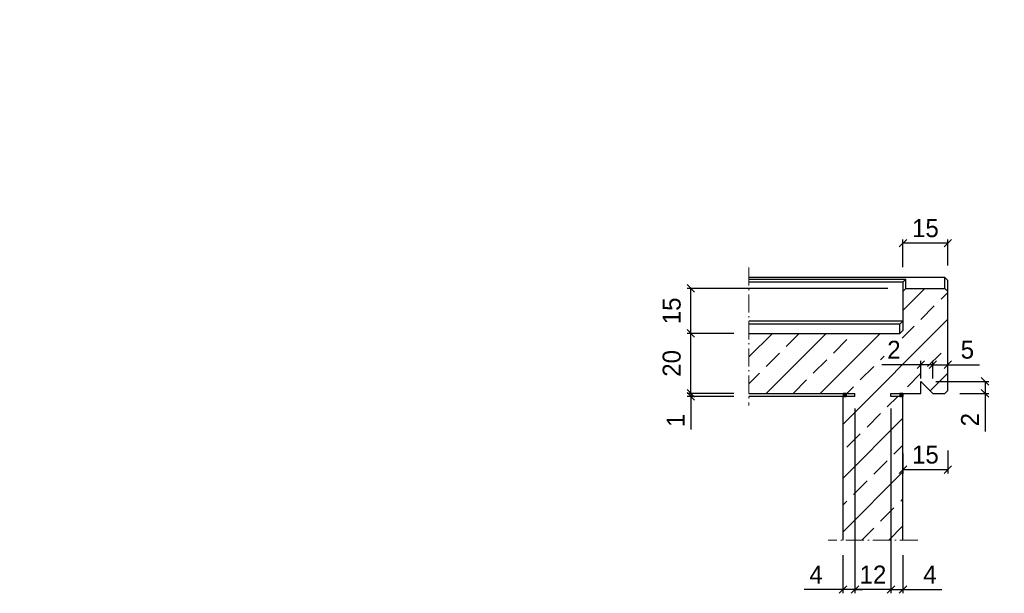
# Model space of a CAD drawing. Header units: millimetres. Extents: x -19424 to 109295, y -11926 to 8715.
# Tile 14 of 38: x 91 to 3377, y -11735 to -9821. Entities that reach past the tile are written whole.
import ezdxf

# ---------------------------------------------------------------- set-up
doc = ezdxf.new("R2010")
doc.units = ezdxf.units.MM
doc.linetypes.add('ACAD_ISO10W100', pattern=[18, 12, -3, 0, -3])
doc.layers.add('Bemaßung', color=7, linetype='Continuous', lineweight=13)
doc.layers.add('Beschriftung', color=7, linetype='Continuous')
doc.styles.add('LBB3.5M1000', font='isocp.shx', dxfattribs={"height": 3.5})
doc.dimstyles.new('DIN', dxfattribs={"dimtxt": 2.5, "dimasz": 2.5, "dimexe": 1.25, "dimexo": 0.625, "dimtad": 1, "dimtih": 1, "dimdec": 4, "dimdsep": 46, "dimlunit": 6, "dimtxsty": 'Standard', "dimcen": 2.5, "dimadec": 0, "dimazin": 0, "dimtfac": 1, "dimtdec": 4, "dimtmove": 0, "dimatfit": 3, "dimfxl": 0, "dimtvp": 1, "dimtolj": 1, "dimtzin": 0, "dimarcsym": 0})

# ---------------------------------------------------------------- blocks, each defined once
blk = doc.blocks.new('_Oblique')
at = {"color": 0, "linetype": 'ByBlock', "lineweight": -2}
blk.add_line((-0.5, -0.5), (0.5, 0.5), dxfattribs=at)
blk = doc.blocks.new('*D140')
at = {"layer": 'Bemaßung', "color": 0, "lineweight": -2, "transparency": 16777216}
for p, q in [((2474.3, -10867.7), (2318, -10867.7)), ((2330.5, -11067.9), (2330.5, -10867.7)), ((2474.3, -11067.9), (2318, -11067.9))]:
    blk.add_line(p, q, dxfattribs=at)
at = {"layer": 'DEFPOINTS', "color": 0, "transparency": 16777216}
for p in [(2330.5, -10867.7), (2524.3, -10867.7), (2524.3, -11067.9)]:
    blk.add_point(p, dxfattribs=at)
at = {"layer": 'Bemaßung', "color": 0, "lineweight": -2, "transparency": 16777216, "xscale": 25, "yscale": 25, "zscale": 25}
for p, rotation in [((2330.5, -10867.7), 90), ((2330.5, -11067.9), 270)]:
    blk.add_blockref('_Oblique', p, dxfattribs=dict(at, rotation=rotation))
at = {"layer": 'Bemaßung', "color": 0, "transparency": 16777216, "insert": (2267, -10967.8), "char_height": 60, "attachment_point": 5, "rotation": 90}
blk.add_mtext('\\A1;20', dxfattribs=at)
blk = doc.blocks.new('*D141')
at = {"layer": 'Bemaßung', "color": 0, "lineweight": -2, "transparency": 16777216}
for p, q in [((2988.4, -10717.6), (2318, -10717.6)), ((2330.5, -10867.7), (2330.5, -10717.6)), ((2474.3, -10867.7), (2318, -10867.7))]:
    blk.add_line(p, q, dxfattribs=at)
at = {"layer": 'DEFPOINTS', "color": 0, "transparency": 16777216}
for p in [(2330.5, -10717.6), (3038.4, -10717.6), (2524.3, -10867.7)]:
    blk.add_point(p, dxfattribs=at)
at = {"layer": 'Bemaßung', "color": 0, "lineweight": -2, "transparency": 16777216, "xscale": 25, "yscale": 25, "zscale": 25}
for p, rotation in [((2330.5, -10717.6), 90), ((2330.5, -10867.7), 270)]:
    blk.add_blockref('_Oblique', p, dxfattribs=dict(at, rotation=rotation))
at = {"layer": 'Bemaßung', "color": 0, "transparency": 16777216, "insert": (2267, -10792.7), "char_height": 60, "attachment_point": 5, "rotation": 90}
blk.add_mtext('\\A1;15', dxfattribs=at)
blk = doc.blocks.new('*D142')
at = {"layer": 'Bemaßung', "color": 0, "lineweight": -2, "transparency": 16777216}
for p, q in [((3038.4, -10647.1), (3038.4, -10554.5)), ((3188.4, -10567), (3038.4, -10567)), ((3188.4, -10641), (3188.4, -10554.5))]:
    blk.add_line(p, q, dxfattribs=at)
at = {"layer": 'DEFPOINTS', "color": 0, "transparency": 16777216}
for p in [(3038.4, -10567), (3038.4, -10697.1), (3188.4, -10691)]:
    blk.add_point(p, dxfattribs=at)
at = {"layer": 'Bemaßung', "color": 0, "lineweight": -2, "transparency": 16777216, "xscale": 25, "yscale": 25, "zscale": 25, "rotation": 180}
blk.add_blockref('_Oblique', (3038.4, -10567), dxfattribs=at)
at = {"layer": 'Bemaßung', "color": 0, "lineweight": -2, "transparency": 16777216, "xscale": 25, "yscale": 25, "zscale": 25}
blk.add_blockref('_Oblique', (3188.4, -10567), dxfattribs=at)
at = {"layer": 'Bemaßung', "color": 0, "transparency": 16777216, "insert": (3113.4, -10517), "char_height": 60, "attachment_point": 5}
blk.add_mtext('\\A1;15', dxfattribs=at)
blk = doc.blocks.new('*D144')
at = {"layer": 'Bemaßung', "color": 0, "lineweight": -2, "transparency": 16777216}
for p, q in [((2998.5, -11118.2), (2998.5, -11734.8)), ((3038.4, -11607), (3038.4, -11734.8)), ((2998.5, -11722.3), (2973.5, -11722.3)), ((2998.5, -11722.3), (3038.4, -11722.3)), ((3038.4, -11722.3), (3168.4, -11722.3))]:
    blk.add_line(p, q, dxfattribs=at)
at = {"layer": 'DEFPOINTS', "color": 0, "transparency": 16777216}
for p in [(2998.5, -11068.2), (3038.4, -11557), (2998.5, -11722.3)]:
    blk.add_point(p, dxfattribs=at)
at = {"layer": 'Bemaßung', "color": 0, "lineweight": -2, "transparency": 16777216, "xscale": 25, "yscale": 25, "zscale": 25}
blk.add_blockref('_Oblique', (2998.5, -11722.3), dxfattribs=at)
at = {"layer": 'Bemaßung', "color": 0, "lineweight": -2, "transparency": 16777216, "xscale": 25, "yscale": 25, "zscale": 25, "rotation": 180}
blk.add_blockref('_Oblique', (3038.4, -11722.3), dxfattribs=at)
at = {"layer": 'Bemaßung', "color": 0, "transparency": 16777216, "insert": (3128.4, -11672.3), "char_height": 60, "attachment_point": 5}
blk.add_mtext('\\A1;4', dxfattribs=at)
blk = doc.blocks.new('*D143')
at = {"layer": 'Bemaßung', "color": 0, "lineweight": -2, "transparency": 16777216}
for p, q in [((2878.4, -11118.2), (2878.4, -11734.8)), ((2838.4, -11607), (2838.4, -11734.8)), ((2838.4, -11722.3), (2708.4, -11722.3)), ((2878.4, -11722.3), (2838.4, -11722.3)), ((2878.4, -11722.3), (2903.4, -11722.3))]:
    blk.add_line(p, q, dxfattribs=at)
at = {"layer": 'DEFPOINTS', "color": 0, "transparency": 16777216}
for p in [(2878.4, -11068.2), (2838.4, -11557), (2878.4, -11722.3)]:
    blk.add_point(p, dxfattribs=at)
at = {"layer": 'Bemaßung', "color": 0, "lineweight": -2, "transparency": 16777216, "xscale": 25, "yscale": 25, "zscale": 25}
blk.add_blockref('_Oblique', (2838.4, -11722.3), dxfattribs=at)
at = {"layer": 'Bemaßung', "color": 0, "lineweight": -2, "transparency": 16777216, "xscale": 25, "yscale": 25, "zscale": 25, "rotation": 180}
blk.add_blockref('_Oblique', (2878.4, -11722.3), dxfattribs=at)
at = {"layer": 'Bemaßung', "color": 0, "transparency": 16777216, "insert": (2748.4, -11672.3), "char_height": 60, "attachment_point": 5}
blk.add_mtext('\\A1;4', dxfattribs=at)
blk = doc.blocks.new('*D145')
at = {"layer": 'Bemaßung', "color": 0, "lineweight": -2, "transparency": 16777216}
for p, q in [((2878.4, -11122.1), (2878.4, -11734.8)), ((2998.5, -11118.2), (2998.5, -11734.8)), ((2998.5, -11722.3), (2878.4, -11722.3))]:
    blk.add_line(p, q, dxfattribs=at)
at = {"layer": 'DEFPOINTS', "color": 0, "transparency": 16777216}
for p in [(2998.5, -11068.2), (2878.4, -11072.1), (2878.4, -11722.3)]:
    blk.add_point(p, dxfattribs=at)
at = {"layer": 'Bemaßung', "color": 0, "lineweight": -2, "transparency": 16777216, "xscale": 25, "yscale": 25, "zscale": 25, "rotation": 180}
blk.add_blockref('_Oblique', (2878.4, -11722.3), dxfattribs=at)
at = {"layer": 'Bemaßung', "color": 0, "lineweight": -2, "transparency": 16777216, "xscale": 25, "yscale": 25, "zscale": 25}
blk.add_blockref('_Oblique', (2998.5, -11722.3), dxfattribs=at)
at = {"layer": 'Bemaßung', "color": 0, "transparency": 16777216, "insert": (2938.4, -11672.3), "char_height": 60, "attachment_point": 5}
blk.add_mtext('\\A1;12', dxfattribs=at)
blk = doc.blocks.new('*D146')
at = {"layer": 'Bemaßung', "color": 0, "lineweight": -2, "transparency": 16777216}
for p, q in [((2474.3, -11067.9), (2318, -11067.9)), ((2330.5, -11067.9), (2330.5, -11042.9)), ((2330.5, -11067.9), (2330.5, -11077.9)), ((2474.3, -11077.9), (2318, -11077.9)), ((2330.5, -11077.9), (2330.5, -11187.9))]:
    blk.add_line(p, q, dxfattribs=at)
at = {"layer": 'DEFPOINTS', "color": 0, "transparency": 16777216}
for p in [(2330.5, -11067.9), (2524.3, -11067.9), (2524.3, -11077.9)]:
    blk.add_point(p, dxfattribs=at)
at = {"layer": 'Bemaßung', "color": 0, "lineweight": -2, "transparency": 16777216, "xscale": 25, "yscale": 25, "zscale": 25}
for p, rotation in [((2330.5, -11067.9), 270), ((2330.5, -11077.9), 90)]:
    blk.add_blockref('_Oblique', p, dxfattribs=dict(at, rotation=rotation))
at = {"layer": 'Bemaßung', "color": 0, "transparency": 16777216, "insert": (2280.5, -11157.9), "char_height": 60, "attachment_point": 5, "rotation": 90}
blk.add_mtext('\\A1;1', dxfattribs=at)
blk = doc.blocks.new('*D147')
at = {"layer": 'Bemaßung', "color": 0, "lineweight": -2, "transparency": 16777216}
for p, q in [((3038.4, -11267.9), (3038.4, -11334.8)), ((3188.4, -11257.9), (3188.4, -11334.8)), ((3038.4, -11322.3), (3188.4, -11322.3))]:
    blk.add_line(p, q, dxfattribs=at)
at = {"layer": 'DEFPOINTS', "color": 0, "transparency": 16777216}
for p in [(3038.4, -11067.9), (3188.4, -11057.9), (3188.4, -11322.3)]:
    blk.add_point(p, dxfattribs=at)
at = {"layer": 'Bemaßung', "color": 0, "lineweight": -2, "transparency": 16777216, "xscale": 25, "yscale": 25, "zscale": 25, "rotation": 180}
blk.add_blockref('_Oblique', (3038.4, -11322.3), dxfattribs=at)
at = {"layer": 'Bemaßung', "color": 0, "lineweight": -2, "transparency": 16777216, "xscale": 25, "yscale": 25, "zscale": 25}
blk.add_blockref('_Oblique', (3188.4, -11322.3), dxfattribs=at)
at = {"layer": 'Bemaßung', "color": 0, "transparency": 16777216, "insert": (3113.4, -11272.3), "char_height": 60, "attachment_point": 5}
blk.add_mtext('\\A1;15', dxfattribs=at)
blk = doc.blocks.new('*D148')
at = {"layer": 'Bemaßung', "color": 0, "lineweight": -2, "transparency": 16777216}
for p, q in [((3138.4, -11017.9), (3138.4, -10959.8)), ((3138.4, -10972.3), (3188.4, -10972.3)), ((3188.4, -11007.9), (3188.4, -10959.8)), ((3188.4, -10972.3), (3293.4, -10972.3))]:
    blk.add_line(p, q, dxfattribs=at)
at = {"layer": 'DEFPOINTS', "color": 0, "transparency": 16777216}
for p in [(3138.4, -10972.3), (3138.4, -11067.9), (3188.4, -11057.9)]:
    blk.add_point(p, dxfattribs=at)
at = {"layer": 'Bemaßung', "color": 0, "lineweight": -2, "transparency": 16777216, "xscale": 25, "yscale": 25, "zscale": 25, "rotation": 180}
blk.add_blockref('_Oblique', (3138.4, -10972.3), dxfattribs=at)
at = {"layer": 'Bemaßung', "color": 0, "lineweight": -2, "transparency": 16777216, "xscale": 25, "yscale": 25, "zscale": 25}
blk.add_blockref('_Oblique', (3188.4, -10972.3), dxfattribs=at)
at = {"layer": 'Bemaßung', "color": 0, "transparency": 16777216, "insert": (3253.4, -10922.3), "char_height": 60, "attachment_point": 5}
blk.add_mtext('\\A1;5', dxfattribs=at)
blk = doc.blocks.new('*D149')
at = {"layer": 'Bemaßung', "color": 0, "lineweight": -2, "transparency": 16777216}
for p, q in [((3098.4, -10972.3), (2968.4, -10972.3)), ((3098.4, -11017.9), (3098.4, -10959.8)), ((3138.4, -10972.3), (3098.4, -10972.3)), ((3138.4, -11017.9), (3138.4, -10959.8)), ((3138.4, -10972.3), (3163.4, -10972.3))]:
    blk.add_line(p, q, dxfattribs=at)
at = {"layer": 'DEFPOINTS', "color": 0, "transparency": 16777216}
for p in [(3098.4, -10972.3), (3098.4, -11067.9), (3138.4, -11067.9)]:
    blk.add_point(p, dxfattribs=at)
at = {"layer": 'Bemaßung', "color": 0, "lineweight": -2, "transparency": 16777216, "xscale": 25, "yscale": 25, "zscale": 25}
blk.add_blockref('_Oblique', (3098.4, -10972.3), dxfattribs=at)
at = {"layer": 'Bemaßung', "color": 0, "lineweight": -2, "transparency": 16777216, "xscale": 25, "yscale": 25, "zscale": 25, "rotation": 180}
blk.add_blockref('_Oblique', (3138.4, -10972.3), dxfattribs=at)
at = {"layer": 'Bemaßung', "color": 0, "transparency": 16777216, "insert": (3008.4, -10922.3), "char_height": 60, "attachment_point": 5}
blk.add_mtext('\\A1;2', dxfattribs=at)
blk = doc.blocks.new('*D181')
at = {"layer": 'Bemaßung', "color": 0, "lineweight": -2, "transparency": 16777216}
for p, q in [((3148.4, -11027.9), (3324.8, -11027.9)), ((3312.3, -11027.9), (3312.3, -11067.9)), ((3228.4, -11067.9), (3324.8, -11067.9)), ((3312.3, -11067.9), (3312.3, -11195.5))]:
    blk.add_line(p, q, dxfattribs=at)
at = {"layer": 'DEFPOINTS', "color": 0, "transparency": 16777216}
for p in [(3098.4, -11027.9), (3312.3, -11027.9), (3178.4, -11067.9)]:
    blk.add_point(p, dxfattribs=at)
at = {"layer": 'Bemaßung', "color": 0, "lineweight": -2, "transparency": 16777216, "xscale": 25, "yscale": 25, "zscale": 25}
for p, rotation in [((3312.3, -11027.9), 90), ((3312.3, -11067.9), 270)]:
    blk.add_blockref('_Oblique', p, dxfattribs=dict(at, rotation=rotation))
at = {"layer": 'Bemaßung', "color": 0, "transparency": 16777216, "insert": (3262.3, -11155.5), "char_height": 60, "attachment_point": 5, "rotation": 90}
blk.add_mtext('\\A1;2', dxfattribs=at)

msp = doc.modelspace()

# ---------------------------------------------------------------- hatches: boundary and pattern name
h = msp.add_hatch(color=256)
h.dxf.hatch_style = 1
h.paths.add_polyline_path([(2848.446, -11067.862), (2838.446, -11067.862), (2838.446, -11077.862), (2848.446, -11077.862)])
h = msp.add_hatch(color=256)
h.dxf.hatch_style = 1
h.paths.add_polyline_path([(3038.446, -11067.862), (3028.446, -11067.862), (3028.446, -11077.862), (3038.446, -11077.862)])
at = {"layer": 'Bemaßung', "lineweight": 13}
h = msp.add_hatch(dxfattribs=at)
h.set_pattern_fill('ANSI33', color=252, scale=20)
h.paths.add_polyline_path([(2524.305, -10867.708), (2524.305, -11067.862), (2878.446, -11067.862), (2878.446, -11077.862), (2838.446, -11077.862), (2838.446, -11557.003), (3038.446, -11557.003), (3038.446, -11077.862), (2998.446, -11077.862), (2998.446, -11067.862), (3098.446, -11067.862), (3098.446, -11027.862), (3138.446, -11067.862), (3178.446, -11067.862), (3188.446, -11057.862), (3188.446, -10727.648), (3178.446, -10717.648), (3048.446, -10717.648), (3038.446, -10727.648), (3038.446, -10857.708), (3028.446, -10867.708)])
h.paths.add_polyline_path([(3040.554, -10959.906), (2975.992, -10959.906), (2975.992, -10883.493), (3040.554, -10883.493)])

# ---------------------------------------------------------------- linework, layer by layer
at = {"linetype": 'ACAD_ISO10W100', "lineweight": 13, "ltscale": 5}
for p, q in [((2524.305, -10647.607), (2524.305, -11107.794)), ((3088.446, -11557.003), (2788.446, -11557.003))]:
    msp.add_line(p, q, dxfattribs=at)
for p, q in [((3178.446, -10680.992), (2524.305, -10680.992)), ((2524.305, -10686.8), (3048.446, -10686.8)), ((3038.446, -10697.117), (2524.305, -10697.117)), ((3048.446, -10686.8), (3038.446, -10697.117)), ((3038.446, -10697.117), (3038.446, -10857.708)), ((3048.446, -10717.648), (3048.446, -10686.8)), ((3188.446, -10690.992), (3178.446, -10680.992)), ((3178.446, -10717.648), (3178.446, -10680.992)), ((3188.446, -11057.862), (3188.446, -10690.992)), ((3048.446, -10717.648), (3038.446, -10727.648)), ((3048.446, -10717.648), (3178.446, -10717.648)), ((3188.446, -10727.648), (3178.446, -10717.648)), ((3038.446, -10827.185), (2524.305, -10827.185)), ((3028.446, -10837.502), (2524.305, -10837.502)), ((3028.446, -10837.502), (3038.446, -10827.185)), ((3028.446, -10867.708), (3028.446, -10837.502)), ((2524.305, -10867.708), (3028.446, -10867.708)), ((3038.446, -10857.708), (3028.446, -10867.708)), ((3098.446, -11067.862), (3098.446, -11027.862)), ((3098.446, -11027.862), (3138.446, -11067.862)), ((2524.305, -11067.862), (2878.446, -11067.862)), ((2848.446, -11067.862), (2848.446, -11077.862)), ((2878.446, -11077.862), (2878.446, -11067.862)), ((2998.446, -11067.862), (3038.446, -11067.862)), ((2998.446, -11077.862), (2998.446, -11067.862)), ((3038.446, -11067.862), (3038.446, -11077.862)), ((3038.446, -11067.862), (3098.446, -11067.862)), ((3138.446, -11067.862), (3178.446, -11067.862)), ((3188.446, -11057.862), (3178.446, -11067.862)), ((2838.446, -11557.003), (2838.446, -11077.862))]:
    msp.add_line(p, q)
for points in [[(2838.446, -11077.862), (2848.446, -11077.862), (2848.446, -11067.862), (2838.446, -11067.862)], [(3028.446, -11077.862), (3038.446, -11077.862), (3038.446, -11067.862), (3028.446, -11067.862)]]:
    msp.add_lwpolyline(points, close=True)
for points in [[(2878.446, -11077.862), (2524.305, -11077.862)], [(3038.446, -11557.003), (3038.446, -11077.862), (2998.446, -11077.862)]]:
    msp.add_lwpolyline(points)

# ---------------------------------------------------------------- texts
at = {"layer": 'Beschriftung', "insert": (-6365.958, -9896.265), "char_height": 150, "width": 1682.94636, "attachment_point": 1, "style": 'LBB3.5M1000', "bg_fill": 2}
msp.add_mtext('\\pi387.94;{\\fArial|b1|i0|c0|p34;SECTION\\L\\P\\pi383.65;\\fArial|b1|i1|c0|p34;\\lSCHNITT}', dxfattribs=at)

# ---------------------------------------------------------------- dimensions: what is measured, and where the dimension line sits
at = {"layer": 'Bemaßung'}
for base, p1, p2, text, override, picture, middle in [((3038.446, -10567.027), (3188.446, -10690.992), (3038.446, -10697.117), '15', {"dimscale": 10, "dimtxt": 6, "dimexo": 5, "dimgap": 2, "dimdec": 2, "dimblk1": 'Oblique', "dimblk2": 'Oblique', "dimsah": 1, "dimtdec": 2, "dimtmove": 2}, '*D142', (3113.446, -10517.027)), ((3098.446, -10972.277), (3138.446, -11067.862), (3098.446, -11067.862), '2', {"dimscale": 10, "dimtxt": 6, "dimexo": 5, "dimgap": 2, "dimdec": 2, "dimblk1": 'Oblique', "dimblk2": 'Oblique', "dimsah": 1, "dimtdec": 2}, '*D149', (3008.446, -10922.277)), ((2878.425, -11722.27), (2998.466, -11068.191), (2878.425, -11072.064), '12', {"dimscale": 10, "dimtxt": 6, "dimexo": 5, "dimgap": 2, "dimdec": 2, "dimblk1": 'Oblique', "dimblk2": 'Oblique', "dimsah": 1, "dimtdec": 2}, '*D145', (2938.445, -11672.27)), ((3188.446, -11322.294), (3038.446, -11067.862), (3188.446, -11057.862), '15', {"dimscale": 10, "dimtxt": 6, "dimexo": 20, "dimgap": 2, "dimdec": 2, "dimblk1": 'Oblique', "dimblk2": 'Oblique', "dimsah": 1, "dimtdec": 2, "dimtmove": 2}, '*D147', (3113.446, -11272.294))]:
    dim = msp.add_linear_dim(base=base, p1=p1, p2=p2, text=text, dimstyle='DIN', override=override, dxfattribs=at)
    dim.commit()
    dim.dimension.update_dxf_attribs({"geometry": picture, "text_midpoint": middle})
for base, p1, p2, angle, text, override, picture, middle in [((2330.524, -10717.648), (2524.305, -10867.708), (3038.446, -10717.648), 90, '15', {"dimscale": 10, "dimtxt": 6, "dimexo": 5, "dimgap": 2, "dimdec": 2, "dimblk1": 'Oblique', "dimblk2": 'Oblique', "dimsah": 1, "dimtdec": 2, "dimtmove": 2}, '*D141', (2266.981, -10792.678)), ((2330.524, -10867.708), (2524.305, -11067.862), (2524.305, -10867.708), 90, '20', {"dimscale": 10, "dimtxt": 6, "dimexo": 5, "dimgap": 2, "dimdec": 2, "dimblk1": 'Oblique', "dimblk2": 'Oblique', "dimsah": 1, "dimtdec": 2, "dimtmove": 2}, '*D140', (2267.046, -10967.785)), ((3312.337, -11027.862), (3178.446, -11067.862), (3098.446, -11027.862), 90, '2', {"dimscale": 10, "dimtxt": 6, "dimexo": 5, "dimgap": 2, "dimdec": 2, "dimblk1": 'Oblique', "dimblk2": 'Oblique', "dimsah": 1, "dimtdec": 2}, '*D181', (3312.337, -11155.519)), ((2330.524, -11067.862), (2524.305, -11077.862), (2524.305, -11067.862), 90, '1', {"dimscale": 10, "dimtxt": 6, "dimexo": 5, "dimgap": 2, "dimdec": 2, "dimblk1": 'Oblique', "dimblk2": 'Oblique', "dimsah": 1, "dimtdec": 2}, '*D146', (2330.524, -11157.862)), ((2878.426, -11722.27), (2838.446, -11557.003), (2878.426, -11068.191), 180, '4', {"dimscale": 10, "dimtxt": 6, "dimexo": 5, "dimgap": 2, "dimdec": 2, "dimblk1": 'Oblique', "dimblk2": 'Oblique', "dimsah": 1, "dimtdec": 2}, '*D143', (2748.446, -11722.27))]:
    dim = msp.add_linear_dim(base=base, p1=p1, p2=p2, angle=angle, text=text, dimstyle='DIN', override=override, dxfattribs=at)
    dim.commit()
    dim.dimension.update_dxf_attribs({"geometry": picture, "text_midpoint": middle, "dimtype": 160})
for base, p1, p2, text, picture, middle in [((3138.446, -10972.277), (3188.446, -11057.862), (3138.446, -11067.862), '5', '*D148', (3253.446, -10972.277)), ((2998.466, -11722.27), (3038.446, -11557.003), (2998.466, -11068.191), '4', '*D144', (3128.446, -11722.27))]:
    dim = msp.add_linear_dim(base=base, p1=p1, p2=p2, text=text, dimstyle='DIN', override={"dimscale": 10, "dimtxt": 6, "dimexo": 5, "dimgap": 2, "dimdec": 2, "dimblk1": 'Oblique', "dimblk2": 'Oblique', "dimsah": 1, "dimtdec": 2}, dxfattribs=at)
    dim.commit()
    dim.dimension.update_dxf_attribs({"geometry": picture, "text_midpoint": middle, "dimtype": 160})

doc.saveas('drawing.dxf')
